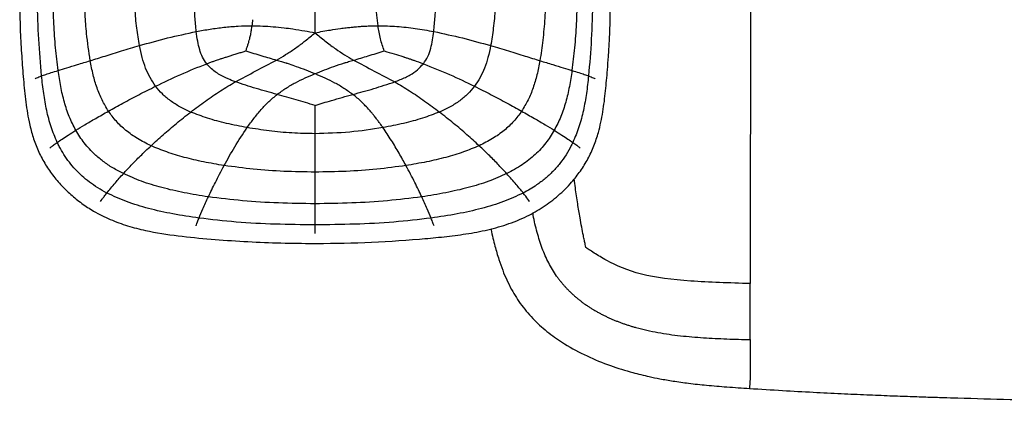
# Paper-space layout '_Top' of a CAD drawing. Header units: millimetres. Extents: x -908 to 908, y -155 to 619.
# Tile 1 of 11: x -908 to -546, y -155 to -13. Entities that reach past the tile are written whole.
import ezdxf

# ---------------------------------------------------------------- set-up
doc = ezdxf.new("R2010")
doc.units = ezdxf.units.MM

psp = doc.layouts.new('_Top')

# ---------------------------------------------------------------- linework, layer by layer
at = {"color": 7, "linetype": 'Continuous', "lineweight": 25}
for p, q in [((-799.46, -69.33), (-799.46, -61.93)), ((-799.46, -72.68), (-799.46, -69.33)), ((-799.46, -91.39), (-799.46, -88.79)), ((-799.46, -91.96), (-799.46, -91.39))]:
    psp.add_line(p, q, dxfattribs=at)
at = {"color": 7, "linetype": 'Continuous', "lineweight": 25, "flags": 128}
psp.add_lwpolyline([(-639.15, -144.98), (-639.2, -145.66), (-639.26, -146.61), (-639.32, -147.57), (-639.37, -148.38), (-639.4, -148.92), (-639.41, -149.11), (-639.41, -149.11)], dxfattribs=at)
at = {"color": 7, "linetype": 'Continuous', "lineweight": 25}
for points, knots in [([(-639.13, 395.71), (-639.13, 393.07), (-639.12, 390.74), (-639.1, 385.48), (-639.09, 382.55), (-639.08, 376.83), (-639.08, 374.71), (-639.08, 369.88), (-639.07, 367.18), (-639.07, 358.48), (-639.06, 351.85), (-639.05, 341.54), (-639.05, 338.04), (-639.05, 332.8), (-639.05, 330.18), (-639.04, 327.38), (-639.04, 326.2), (-639.04, 325.87), (-639.04, 325.76), (-639.04, 325.76), (-639.04, 325.76), (-639.04, 325.74), (-639.04, 325.7), (-639.04, 325.6), (-639.04, 325.41), (-639.04, 324.4), (-639.04, 323.44), (-639.03, 309.07), (-639.03, 296.54), (-639.03, 281.66), (-639.03, 279.99), (-639.03, 276.63), (-639.03, 274.94), (-639.03, 269.81), (-639.03, 266.33), (-639.03, 255.78), (-639.03, 248.57), (-639.03, 237.66), (-639.03, 234), (-639.03, 226.68), (-639.03, 223.02), (-639.03, 212.05), (-639.03, 197.44), (-639.03, 182.87), (-639.03, 168.31), (-639.03, 161.04), (-639.03, 146.5), (-639.03, 135.6), (-639.03, 124.68), (-639.03, 117.39), (-639.03, 113.74), (-639.03, 95.54), (-639.04, 81.22), (-639.04, 67.47), (-639.04, 65.97), (-639.04, 63.05), (-639.04, 61.63), (-639.04, 57.42), (-639.04, 54.72), (-639.05, 46.77), (-639.05, 41.66), (-639.05, 33.62), (-639.06, 30.88), (-639.06, 26.6), (-639.06, 25.14), (-639.06, 22.16), (-639.06, 20.64), (-639.07, 12.9), (-639.07, 6.26), (-639.08, -7.53), (-639.08, -14.68), (-639.09, -29.14), (-639.09, -36.45), (-639.1, -50.74), (-639.11, -57.72), (-639.12, -67.6), (-639.12, -70.79), (-639.12, -76.91), (-639.13, -79.84), (-639.14, -93.86), (-639.16, -103.04), (-639.17, -110.44)], [0, 0, 0, 0, 0.0625, 0.0625, 0.125, 0.125, 0.15625, 0.15625, 0.1875, 0.1875, 0.25, 0.25, 0.28125, 0.28125, 0.296875, 0.304688, 0.306641, 0.307617, 0.307648, 0.307648, 0.307678, 0.307678, 0.307739, 0.307861, 0.308105, 0.308594, 0.3125, 0.3125, 0.375, 0.375, 0.382813, 0.382813, 0.390625, 0.390625, 0.40625, 0.40625, 0.4375, 0.4375, 0.453125, 0.453125, 0.46875, 0.46875, 0.5, 0.53125, 0.53125, 0.5625, 0.5625, 0.59375, 0.609375, 0.609375, 0.625, 0.625, 0.6875, 0.6875, 0.695313, 0.695313, 0.703125, 0.703125, 0.71875, 0.71875, 0.75, 0.75, 0.765625, 0.765625, 0.773438, 0.773438, 0.78125, 0.78125, 0.8125, 0.8125, 0.84375, 0.84375, 0.875, 0.875, 0.90625, 0.90625, 0.921875, 0.921875, 0.9375, 0.9375, 1, 1, 1, 1]), ([(-843.2, -17.51), (-843.38, -15.69), (-843.75, -11.81), (-844.05, -5.62), (-844.16, -1.26), (-844.22, 1.03)], [0, 0, 0, 0, 0.295487, 0.630969, 1, 1, 1, 1]), ([(-776.27, -15.37), (-776.42, -14.08), (-776.78, -11.17), (-777.01, -5.37), (-777.06, -0.86), (-777.09, 2.02)], [0, 0, 0, 0, 0.223763, 0.504277, 1, 1, 1, 1]), ([(-755.72, -17.51), (-755.54, -15.69), (-755.16, -11.81), (-754.87, -5.62), (-754.76, -1.26), (-754.7, 1.03)], [0, 0, 0, 0, 0.295487, 0.630969, 1, 1, 1, 1]), ([(-864.15, -22.71), (-864.5, -20.56), (-865.24, -16.05), (-865.84, -8.94), (-866.06, -3.99), (-866.18, -1.43)], [0, 0, 0, 0, 0.305451, 0.640589, 1, 1, 1, 1]), ([(-799.46, -16.66), (-799.46, -14.5), (-799.46, -10.16), (-799.46, -5.81), (-799.46, -3.63)], [0, 0, 0, 0, 0.497879, 1, 1, 1, 1]), ([(-732.74, -1.43), (-732.86, -3.99), (-733.08, -8.94), (-733.68, -16.05), (-734.42, -20.56), (-734.77, -22.71)], [0, 0, 0, 0, 0.359413, 0.694552, 1, 1, 1, 1]), ([(-908.27, -6.83), (-908.23, -10.06), (-908.16, -16.29), (-907.64, -25.38), (-906.99, -34.03), (-906.21, -42.48), (-905.13, -49.76), (-903.6, -55.88), (-901.83, -60.83), (-899.48, -65.53), (-896.59, -69.92), (-893.24, -73.97), (-889.5, -77.64), (-885.43, -80.92), (-880.61, -84.08), (-874.97, -86.91), (-868.55, -89.23), (-860.21, -91.39), (-849.92, -92.95), (-837.8, -94.09), (-825.69, -94.96), (-813.56, -95.47), (-798.72, -95.72), (-781.18, -95.43), (-765.02, -94.43), (-752.92, -93.32), (-744.85, -92.35), (-736.82, -90.94), (-728.93, -88.82), (-721.72, -85.93), (-715.33, -82.29), (-709.79, -78.08), (-705.25, -73.57), (-701.64, -68.98), (-698.86, -64.51), (-696.65, -59.73), (-694.74, -53.94), (-693.33, -47.13), (-692.41, -39.39), (-691.81, -32.58), (-691.35, -26.47), (-690.99, -20.76), (-690.71, -14.13), (-690.67, -9.39), (-690.65, -6.83)], [0, 0, 0, 0, 0.0286233, 0.055245, 0.080686, 0.1055675, 0.1303923, 0.1458918, 0.161391, 0.1768936, 0.1923894, 0.2078792, 0.2233541, 0.2387777, 0.2541339, 0.2744082, 0.2945191, 0.3145788, 0.3506969, 0.3866191, 0.4224584, 0.4583319, 0.4942221, 0.5540242, 0.6137772, 0.6376938, 0.6617266, 0.6858285, 0.7099242, 0.7340545, 0.7544119, 0.7749625, 0.7955491, 0.8110157, 0.8265649, 0.8421348, 0.8575673, 0.8805355, 0.9036602, 0.926599, 0.9411905, 0.9579676, 0.9773332, 1, 1, 1, 1]), ([(-900.21, -33.86), (-900.59, -29.36), (-901.37, -20.18), (-901.62, -10.98), (-901.75, -6.29)], [0, 0, 0, 0, 0.4901968, 1, 1, 1, 1]), ([(-894.11, -31.87), (-894.44, -29.07), (-895.13, -23.35), (-895.71, -14.57), (-895.93, -8.58), (-896.04, -5.54)], [0, 0, 0, 0, 0.319382, 0.654282, 1, 1, 1, 1]), ([(-882.29, -28.25), (-882.78, -24.92), (-883.61, -19.24), (-884.19, -11.14), (-884.4, -6.4), (-884.5, -4.03)], [0, 0, 0, 0, 0.4150574, 0.7073885, 1, 1, 1, 1]), ([(-714.41, -4.03), (-714.54, -6.88), (-714.79, -12.45), (-715.45, -20.54), (-716.24, -25.74), (-716.63, -28.25)], [0, 0, 0, 0, 0.352033, 0.687128, 1, 1, 1, 1]), ([(-702.87, -5.54), (-702.98, -8.58), (-703.2, -14.57), (-703.79, -23.35), (-704.48, -29.07), (-704.81, -31.87)], [0, 0, 0, 0, 0.345721, 0.680612, 1, 1, 1, 1]), ([(-697.17, -6.29), (-697.3, -10.98), (-697.55, -20.18), (-698.33, -29.36), (-698.71, -33.86)], [0, 0, 0, 0, 0.509807, 1, 1, 1, 1]), ([(-822.64, -15.37), (-822.59, -15), (-822.48, -14.25), (-822.4, -13.51), (-822.36, -13.13)], [0, 0, 0, 0, 0.499744, 1, 1, 1, 1]), ([(-864.15, -22.71), (-860.71, -21.73), (-853.9, -19.8), (-846.75, -18.27), (-843.2, -17.51)], [0, 0, 0, 0, 0.503918, 1, 1, 1, 1]), ([(-843.2, -17.51), (-841.5, -17.2), (-838.14, -16.58), (-833.01, -15.91), (-827.86, -15.45), (-824.37, -15.4), (-822.64, -15.37)], [0, 0, 0, 0, 0.25315, 0.500143, 0.750983, 1, 1, 1, 1]), ([(-839.36, -29.37), (-839.9, -28.58), (-841, -26.98), (-842.04, -24.13), (-842.76, -20.96), (-843.05, -18.7), (-843.2, -17.51)], [0, 0, 0, 0, 0.226077, 0.460399, 0.715445, 1, 1, 1, 1]), ([(-824.95, -24.66), (-824.82, -24.27), (-824.57, -23.52), (-824.17, -22.37), (-823.83, -21.26), (-823.48, -19.98), (-823.16, -18.58), (-822.86, -16.99), (-822.71, -15.92), (-822.64, -15.37)], [0, 0, 0, 0, 0.128691, 0.249534, 0.381401, 0.493874, 0.664774, 0.826964, 1, 1, 1, 1]), ([(-822.64, -15.37), (-821.33, -15.39), (-818.75, -15.43), (-814.83, -15.7), (-811.16, -16.07), (-807.27, -16.58), (-803.46, -17.2), (-800.73, -17.73), (-799.46, -17.97)], [0, 0, 0, 0, 0.168994, 0.331099, 0.504804, 0.64255, 0.83433, 1, 1, 1, 1]), ([(-807, -23.86), (-806.43, -23.45), (-805.76, -22.98), (-804.92, -22.35), (-804.18, -21.79), (-802.31, -20.34), (-800.66, -18.97), (-799.46, -17.97)], [0, 0, 0, 0, 0.221965, 0.258686, 0.32743, 0.512723, 1, 1, 1, 1]), ([(-799.46, -17.97), (-798.49, -17.78), (-796.6, -17.42), (-793.49, -16.88), (-790.65, -16.45), (-788.1, -16.12), (-786.31, -15.93), (-784.81, -15.78), (-783.41, -15.66), (-782.13, -15.57), (-780.59, -15.48), (-779.16, -15.41), (-777.61, -15.37), (-776.73, -15.37), (-776.27, -15.37)], [0, 0, 0, 0, 0.126972, 0.246045, 0.405423, 0.495175, 0.575326, 0.636128, 0.688918, 0.756256, 0.800345, 0.887221, 0.939851, 1, 1, 1, 1]), ([(-799.46, -17.97), (-799.46, -17.74), (-799.46, -17.3), (-799.46, -16.86), (-799.46, -16.66)], [0, 0, 0, 0, 0.527457, 1, 1, 1, 1]), ([(-799.46, -17.97), (-798.25, -18.98), (-796.42, -20.49), (-794.44, -22.02), (-793.12, -23.01), (-792.42, -23.51), (-791.82, -23.93)], [0, 0, 0, 0, 0.4867616, 0.7344484, 0.7744377, 1, 1, 1, 1]), ([(-776.27, -15.37), (-773.95, -15.42), (-769.33, -15.52), (-762.46, -16.3), (-757.98, -17.11), (-755.72, -17.51)], [0, 0, 0, 0, 0.332368, 0.663932, 1, 1, 1, 1]), ([(-773.97, -24.66), (-774.48, -23.17), (-775.52, -20.16), (-776.02, -16.98), (-776.27, -15.37)], [0, 0, 0, 0, 0.493948, 1, 1, 1, 1]), ([(-759.56, -29.36), (-758.98, -28.51), (-757.78, -26.74), (-756.43, -22.72), (-756, -19.58), (-755.72, -17.51)], [0, 0, 0, 0, 0.2452514, 0.5056335, 1, 1, 1, 1]), ([(-755.72, -17.51), (-752.17, -18.27), (-745.02, -19.8), (-738.21, -21.73), (-734.77, -22.71)], [0, 0, 0, 0, 0.4960811, 1, 1, 1, 1]), ([(-882.29, -28.25), (-880.48, -27.68), (-876.74, -26.52), (-870.66, -24.62), (-866.35, -23.36), (-864.15, -22.71)], [0, 0, 0, 0, 0.314978, 0.650205, 1, 1, 1, 1]), ([(-858.19, -37.68), (-858.9, -36.64), (-860.35, -34.52), (-861.96, -30.92), (-863.25, -26.96), (-863.84, -24.16), (-864.15, -22.71)], [0, 0, 0, 0, 0.23238, 0.472189, 0.72613, 1, 1, 1, 1]), ([(-839.36, -29.37), (-838.97, -29.22), (-838.18, -28.93), (-837, -28.51), (-835.92, -28.13), (-834.84, -27.76), (-833.72, -27.39), (-832.82, -27.09), (-831.82, -26.77), (-830.78, -26.44), (-829.3, -25.98), (-827.8, -25.52), (-826.34, -25.08), (-825.4, -24.8), (-824.95, -24.66)], [0, 0, 0, 0, 0.0834999, 0.1668148, 0.250239, 0.3135578, 0.3935669, 0.4839089, 0.5017505, 0.6014075, 0.7006657, 0.8071501, 0.9081317, 1, 1, 1, 1]), ([(-824.95, -24.66), (-822.98, -25.26), (-819.23, -26.42), (-815.45, -27.52), (-813.66, -28.04)], [0, 0, 0, 0, 0.524046, 1, 1, 1, 1]), ([(-813.66, -28.04), (-812.53, -27.38), (-810.28, -26.06), (-808.1, -24.6), (-807, -23.86)], [0, 0, 0, 0, 0.499058, 1, 1, 1, 1]), ([(-791.82, -23.93), (-790.75, -24.65), (-788.6, -26.12), (-786.38, -27.43), (-785.27, -28.09)], [0, 0, 0, 0, 0.498624, 1, 1, 1, 1]), ([(-785.27, -28.09), (-783.46, -27.56), (-779.68, -26.45), (-775.92, -25.27), (-773.97, -24.66)], [0, 0, 0, 0, 0.479014, 1, 1, 1, 1]), ([(-773.97, -24.66), (-772.75, -25.02), (-770.45, -25.72), (-768.05, -26.46), (-766.77, -26.87), (-766.37, -27), (-765.71, -27.22), (-764.96, -27.47), (-764.31, -27.68), (-764.05, -27.77), (-763.97, -27.8), (-763.95, -27.81), (-763.92, -27.82), (-763.88, -27.83), (-763.83, -27.85), (-763.81, -27.85), (-763.81, -27.85), (-763.79, -27.86), (-763.73, -27.88), (-763.49, -27.96), (-762.09, -28.44), (-760.74, -28.93), (-759.56, -29.36)], [0, 0, 0, 0, 0.249096, 0.470928, 0.49546, 0.515518, 0.552964, 0.634456, 0.672429, 0.687445, 0.689517, 0.690049, 0.691227, 0.695424, 0.699695, 0.699983, 0.700102, 0.700492, 0.704621, 0.712877, 0.749763, 1, 1, 1, 1]), ([(-734.77, -22.71), (-735.08, -24.16), (-735.66, -26.96), (-736.96, -30.92), (-738.57, -34.52), (-740.01, -36.64), (-740.73, -37.68)], [0, 0, 0, 0, 0.273881, 0.527811, 0.767607, 1, 1, 1, 1]), ([(-734.77, -22.71), (-732.57, -23.35), (-728.26, -24.62), (-722.17, -26.52), (-718.44, -27.68), (-716.63, -28.25)], [0, 0, 0, 0, 0.349797, 0.685023, 1, 1, 1, 1]), ([(-894.1, -31.87), (-893.07, -31.55), (-890.91, -30.89), (-886.94, -29.69), (-883.89, -28.74), (-882.29, -28.25)], [0, 0, 0, 0, 0.306192, 0.637709, 1, 1, 1, 1]), ([(-875.57, -46.85), (-876.39, -45.5), (-878.05, -42.78), (-879.86, -38.24), (-881.3, -33.38), (-881.95, -29.99), (-882.29, -28.25)], [0, 0, 0, 0, 0.237461, 0.480161, 0.733024, 1, 1, 1, 1]), ([(-828.82, -36.04), (-826.32, -34.71), (-821.31, -32.06), (-816.2, -29.38), (-813.66, -28.04)], [0, 0, 0, 0, 0.50113, 1, 1, 1, 1]), ([(-813.66, -28.04), (-813.05, -28.21), (-811.92, -28.53), (-810.78, -28.88), (-810.22, -29.06), (-810.04, -29.11), (-809.63, -29.24), (-808.38, -29.65), (-804.9, -30.84), (-801.76, -32.1), (-799.46, -33.02)], [0, 0, 0, 0, 0.124775, 0.23397, 0.237291, 0.242458, 0.269598, 0.323197, 0.50488, 1, 1, 1, 1]), ([(-799.46, -33.02), (-797.16, -32.11), (-793.61, -30.7), (-789.92, -29.48), (-788.41, -29.01), (-787.88, -28.84), (-786.79, -28.51), (-785.87, -28.26), (-785.27, -28.09)], [0, 0, 0, 0, 0.494408, 0.765031, 0.773307, 0.810376, 0.875232, 1, 1, 1, 1]), ([(-785.27, -28.09), (-782.72, -29.42), (-777.61, -32.08), (-772.6, -34.72), (-770.09, -36.04)], [0, 0, 0, 0, 0.498894, 1, 1, 1, 1]), ([(-716.63, -28.25), (-716.96, -29.99), (-717.62, -33.38), (-719.06, -38.24), (-720.86, -42.78), (-722.53, -45.5), (-723.35, -46.85)], [0, 0, 0, 0, 0.2669754, 0.5198419, 0.7625463, 1, 1, 1, 1]), ([(-716.63, -28.25), (-715.03, -28.74), (-711.97, -29.69), (-708.01, -30.89), (-705.85, -31.55), (-704.81, -31.87)], [0, 0, 0, 0, 0.362291, 0.693801, 1, 1, 1, 1]), ([(-900.21, -33.86), (-899.71, -33.68), (-898.68, -33.3), (-896.69, -32.66), (-894.98, -32.14), (-894.11, -31.87)], [0, 0, 0, 0, 0.311958, 0.644573, 1, 1, 1, 1]), ([(-887.58, -53.92), (-888.43, -52.26), (-890.14, -48.91), (-891.89, -43.46), (-893.22, -37.77), (-893.81, -33.85), (-894.11, -31.87)], [0, 0, 0, 0, 0.24203, 0.487403, 0.739319, 1, 1, 1, 1]), ([(-858.19, -37.68), (-855.14, -36.2), (-849.05, -33.24), (-842.59, -30.66), (-839.36, -29.37)], [0, 0, 0, 0, 0.500322, 1, 1, 1, 1]), ([(-828.82, -36.04), (-829.73, -35.7), (-831.68, -34.95), (-834.19, -33.71), (-836.33, -32.33), (-837.99, -30.99), (-838.91, -29.9), (-839.36, -29.37)], [0, 0, 0, 0, 0.229443, 0.49586, 0.663443, 0.834129, 1, 1, 1, 1]), ([(-770.09, -36.04), (-769.42, -35.79), (-768.1, -35.28), (-766.19, -34.43), (-764.04, -33.29), (-761.68, -31.75), (-760.26, -30.15), (-759.56, -29.36)], [0, 0, 0, 0, 0.171622, 0.335559, 0.494271, 0.750392, 1, 1, 1, 1]), ([(-759.56, -29.36), (-756.3, -30.67), (-749.84, -33.25), (-743.75, -36.21), (-740.73, -37.68)], [0, 0, 0, 0, 0.504639, 1, 1, 1, 1]), ([(-704.81, -31.87), (-705.11, -33.85), (-705.69, -37.77), (-707.02, -43.46), (-708.77, -48.91), (-710.49, -52.26), (-711.34, -53.92)], [0, 0, 0, 0, 0.260689, 0.512597, 0.757961, 1, 1, 1, 1]), ([(-704.81, -31.87), (-703.93, -32.14), (-702.23, -32.66), (-700.24, -33.3), (-699.21, -33.68), (-698.71, -33.86)], [0, 0, 0, 0, 0.355417, 0.68803, 1, 1, 1, 1]), ([(-902.57, -34.91), (-902.4, -34.8), (-901.98, -34.53), (-900.86, -34.11), (-900.21, -33.86)], [0, 0, 0, 0, 0.408273, 1, 1, 1, 1]), ([(-894.42, -58.41), (-895.23, -56.5), (-896.85, -52.67), (-898.39, -46.56), (-899.5, -40.28), (-899.97, -36.01), (-900.21, -33.86)], [0, 0, 0, 0, 0.2451057, 0.4921676, 0.7434237, 1, 1, 1, 1]), ([(-845.27, -47.18), (-843.47, -45.83), (-839.92, -43.15), (-834.45, -39.39), (-830.67, -37.14), (-828.82, -36.04)], [0, 0, 0, 0, 0.345424, 0.681318, 1, 1, 1, 1]), ([(-813.39, -40.69), (-815.98, -39.99), (-821.17, -38.58), (-826.28, -36.89), (-828.82, -36.04)], [0, 0, 0, 0, 0.500554, 1, 1, 1, 1]), ([(-813.39, -40.69), (-812.32, -39.9), (-810.19, -38.32), (-805.57, -35.68), (-801.89, -34.08), (-799.46, -33.02)], [0, 0, 0, 0, 0.254956, 0.506447, 1, 1, 1, 1]), ([(-799.46, -33.02), (-797.02, -34.08), (-793.35, -35.68), (-788.73, -38.32), (-786.6, -39.9), (-785.53, -40.69)], [0, 0, 0, 0, 0.49345, 0.744996, 1, 1, 1, 1]), ([(-785.53, -40.69), (-782.97, -40), (-777.78, -38.59), (-772.67, -36.9), (-770.09, -36.04)], [0, 0, 0, 0, 0.494284, 1, 1, 1, 1]), ([(-770.09, -36.04), (-768.25, -37.14), (-764.46, -39.39), (-758.99, -43.15), (-755.45, -45.83), (-753.65, -47.18)], [0, 0, 0, 0, 0.318677, 0.654574, 1, 1, 1, 1]), ([(-698.71, -33.86), (-698.95, -36.01), (-699.42, -40.28), (-700.53, -46.56), (-702.07, -52.67), (-703.69, -56.5), (-704.5, -58.41)], [0, 0, 0, 0, 0.256576, 0.507829, 0.75489, 1, 1, 1, 1]), ([(-698.71, -33.86), (-698.38, -33.98), (-697.72, -34.23), (-696.95, -34.56), (-696.45, -34.8), (-696.31, -34.9), (-696.27, -34.92)], [0, 0, 0, 0, 0.29674, 0.591973, 0.887051, 1, 1, 1, 1]), ([(-875.57, -46.85), (-873.8, -45.87), (-870.18, -43.86), (-864.36, -40.77), (-860.27, -38.71), (-858.19, -37.68)], [0, 0, 0, 0, 0.319524, 0.65549, 1, 1, 1, 1]), ([(-845.27, -47.18), (-846.62, -46.56), (-849.22, -45.37), (-852.72, -43.13), (-855.76, -40.62), (-857.39, -38.65), (-858.19, -37.68)], [0, 0, 0, 0, 0.27439, 0.528032, 0.767529, 1, 1, 1, 1]), ([(-740.73, -37.68), (-741.53, -38.65), (-743.15, -40.62), (-746.2, -43.13), (-749.7, -45.37), (-752.3, -46.56), (-753.65, -47.18)], [0, 0, 0, 0, 0.23247, 0.471968, 0.72561, 1, 1, 1, 1]), ([(-740.73, -37.68), (-738.65, -38.71), (-734.55, -40.77), (-728.73, -43.86), (-725.11, -45.87), (-723.35, -46.85)], [0, 0, 0, 0, 0.3445124, 0.6804691, 1, 1, 1, 1]), ([(-824.47, -52.93), (-823.65, -51.79), (-822.04, -49.54), (-819.38, -46.32), (-816.56, -43.32), (-814.44, -41.56), (-813.39, -40.69)], [0, 0, 0, 0, 0.26013, 0.51374, 0.760255, 1, 1, 1, 1]), ([(-799.46, -44.77), (-801.78, -44.05), (-806.39, -42.62), (-811.07, -41.33), (-813.39, -40.69)], [0, 0, 0, 0, 0.5040109, 1, 1, 1, 1]), ([(-799.46, -44.77), (-797.46, -44.15), (-792.85, -42.71), (-788.17, -41.42), (-785.53, -40.69)], [0, 0, 0, 0, 0.434276, 1, 1, 1, 1]), ([(-774.45, -52.93), (-774.71, -52.56), (-775.23, -51.83), (-776.03, -50.74), (-776.88, -49.61), (-777.69, -48.57), (-778.55, -47.53), (-779.58, -46.32), (-780.86, -44.92), (-782.35, -43.42), (-783.87, -42.02), (-784.98, -41.13), (-785.53, -40.69)], [0, 0, 0, 0, 0.08397, 0.167343, 0.25008, 0.344031, 0.40955, 0.495967, 0.633471, 0.750485, 0.876108, 1, 1, 1, 1]), ([(-887.58, -53.92), (-886.49, -53.25), (-884.21, -51.85), (-880.18, -49.47), (-877.15, -47.75), (-875.57, -46.85)], [0, 0, 0, 0, 0.307326, 0.639228, 1, 1, 1, 1]), ([(-859.88, -59.61), (-861.57, -58.77), (-864.81, -57.16), (-869.1, -54.11), (-872.74, -50.73), (-874.63, -48.13), (-875.57, -46.85)], [0, 0, 0, 0, 0.275779, 0.529386, 0.768363, 1, 1, 1, 1]), ([(-799.46, -51.52), (-799.46, -51.38), (-799.46, -50.27), (-799.46, -48.09), (-799.46, -46.01), (-799.46, -44.88), (-799.46, -44.82), (-799.46, -44.78), (-799.46, -44.77)], [0, 0, 0, 0, 0.066236, 0.5, 0.971678, 0.985839, 0.99292, 1, 1, 1, 1]), ([(-723.35, -46.85), (-724.28, -48.13), (-726.18, -50.73), (-729.82, -54.11), (-734.11, -57.16), (-737.35, -58.77), (-739.04, -59.61)], [0, 0, 0, 0, 0.231651, 0.470619, 0.724212, 1, 1, 1, 1]), ([(-723.35, -46.85), (-721.77, -47.75), (-718.74, -49.47), (-714.71, -51.85), (-712.43, -53.25), (-711.34, -53.92)], [0, 0, 0, 0, 0.360773, 0.692684, 1, 1, 1, 1]), ([(-859.88, -59.61), (-858.41, -58.26), (-855.41, -55.5), (-850.52, -51.33), (-847.03, -48.57), (-845.27, -47.18)], [0, 0, 0, 0, 0.322801, 0.658469, 1, 1, 1, 1]), ([(-824.47, -52.93), (-827.02, -52.44), (-831.94, -51.49), (-838.92, -49.65), (-843.22, -47.98), (-845.27, -47.18)], [0, 0, 0, 0, 0.3602315, 0.6956724, 1, 1, 1, 1]), ([(-753.65, -47.18), (-755.7, -47.98), (-760, -49.65), (-766.98, -51.49), (-771.9, -52.44), (-774.45, -52.93)], [0, 0, 0, 0, 0.304322, 0.639776, 1, 1, 1, 1]), ([(-739.04, -59.61), (-740.51, -58.26), (-743.51, -55.5), (-748.4, -51.33), (-751.89, -48.57), (-753.65, -47.18)], [0, 0, 0, 0, 0.322802, 0.65847, 1, 1, 1, 1]), ([(-894.42, -58.41), (-893.84, -58.01), (-892.65, -57.18), (-890.38, -55.68), (-888.53, -54.52), (-887.58, -53.92)], [0, 0, 0, 0, 0.312176, 0.64472, 1, 1, 1, 1]), ([(-870.07, -69.91), (-871.39, -69.23), (-873.95, -67.89), (-877.46, -65.51), (-881.04, -62.52), (-884.58, -58.75), (-886.59, -55.52), (-887.58, -53.92)], [0, 0, 0, 0, 0.185204, 0.359974, 0.526723, 0.766543, 1, 1, 1, 1]), ([(-832.95, -66.92), (-831.69, -64.61), (-829.16, -59.99), (-826.03, -55.29), (-824.47, -52.93)], [0, 0, 0, 0, 0.498049, 1, 1, 1, 1]), ([(-799.46, -55.18), (-802.31, -55.12), (-807.96, -55.02), (-816.31, -54.23), (-821.78, -53.36), (-824.47, -52.93)], [0, 0, 0, 0, 0.339849, 0.674845, 1, 1, 1, 1]), ([(-799.46, -55.18), (-799.46, -54.56), (-799.46, -53.35), (-799.46, -52.12), (-799.46, -51.52)], [0, 0, 0, 0, 0.511946, 1, 1, 1, 1]), ([(-774.45, -52.93), (-778.53, -53.57), (-786.81, -54.86), (-795.2, -55.07), (-799.46, -55.18)], [0, 0, 0, 0, 0.491762, 1, 1, 1, 1]), ([(-765.96, -66.91), (-766.8, -65.4), (-768.48, -62.34), (-771.29, -57.63), (-773.4, -54.49), (-774.45, -52.93)], [0, 0, 0, 0, 0.330439, 0.666135, 1, 1, 1, 1]), ([(-711.34, -53.92), (-712.33, -55.52), (-714.34, -58.75), (-718.35, -63.02), (-723.18, -66.88), (-726.91, -68.88), (-728.84, -69.91)], [0, 0, 0, 0, 0.233524, 0.4734, 0.726304, 1, 1, 1, 1]), ([(-711.34, -53.92), (-710.38, -54.52), (-708.54, -55.68), (-706.27, -57.18), (-705.08, -58.01), (-704.5, -58.41)], [0, 0, 0, 0, 0.355279, 0.68782, 1, 1, 1, 1]), ([(-799.46, -61.93), (-799.46, -60.52), (-799.46, -58.3), (-799.46, -56.01), (-799.46, -55.18)], [0, 0, 0, 0, 0.632795, 1, 1, 1, 1]), ([(-897.14, -60.48), (-897.06, -60.4), (-896.83, -60.16), (-895.9, -59.46), (-894.91, -58.76), (-894.42, -58.41)], [0, 0, 0, 0, 0.207033, 0.60099, 1, 1, 1, 1]), ([(-876.12, -77.05), (-877.26, -76.43), (-879.5, -75.2), (-882.56, -73.09), (-885.31, -70.83), (-887.78, -68.4), (-890.01, -65.76), (-892, -62.92), (-893.43, -60.44), (-894.18, -58.91), (-894.42, -58.41)], [0, 0, 0, 0, 0.146719, 0.288048, 0.41798, 0.547925, 0.677876, 0.807825, 0.937762, 1, 1, 1, 1]), ([(-870.07, -69.92), (-869.13, -68.89), (-867.18, -66.78), (-863.78, -63.31), (-861.21, -60.87), (-859.88, -59.61)], [0, 0, 0, 0, 0.311529, 0.644027, 1, 1, 1, 1]), ([(-832.95, -66.92), (-835.49, -66.49), (-840.43, -65.67), (-847.49, -64), (-853.98, -62.09), (-857.97, -60.41), (-859.88, -59.61)], [0, 0, 0, 0, 0.275845, 0.535967, 0.777936, 1, 1, 1, 1]), ([(-739.04, -59.61), (-740.95, -60.41), (-744.94, -62.09), (-751.43, -64), (-758.49, -65.67), (-763.42, -66.49), (-765.96, -66.92)], [0, 0, 0, 0, 0.222067, 0.464034, 0.724154, 1, 1, 1, 1]), ([(-728.84, -69.92), (-729.79, -68.89), (-731.73, -66.78), (-735.14, -63.31), (-737.71, -60.87), (-739.04, -59.61)], [0, 0, 0, 0, 0.311526, 0.644025, 1, 1, 1, 1]), ([(-704.5, -58.41), (-704.51, -58.43), (-704.55, -58.52), (-704.73, -58.91), (-705.49, -60.44), (-706.94, -62.99), (-709.21, -66.18), (-711.8, -69.11), (-714.67, -71.77), (-717.52, -73.92), (-720.24, -75.67), (-721.94, -76.59), (-722.79, -77.05)], [0, 0, 0, 0, 0.002291, 0.011454, 0.048108, 0.194885, 0.341685, 0.488491, 0.635289, 0.782065, 0.890818, 1, 1, 1, 1]), ([(-704.5, -58.41), (-704, -58.76), (-703.02, -59.46), (-702.09, -60.16), (-701.85, -60.4), (-701.77, -60.48)], [0, 0, 0, 0, 0.3990273, 0.7929501, 1, 1, 1, 1]), ([(-838.77, -78.45), (-837.95, -76.72), (-836.24, -73.13), (-834.08, -69.03), (-832.95, -66.92)], [0, 0, 0, 0, 0.482969, 1, 1, 1, 1]), ([(-799.46, -69.33), (-803.29, -69.27), (-810.88, -69.17), (-822.07, -68.39), (-829.37, -67.4), (-832.95, -66.92)], [0, 0, 0, 0, 0.341976, 0.677465, 1, 1, 1, 1]), ([(-765.96, -66.92), (-769.54, -67.4), (-776.85, -68.39), (-788.04, -69.17), (-795.63, -69.27), (-799.46, -69.33)], [0, 0, 0, 0, 0.322537, 0.658026, 1, 1, 1, 1]), ([(-760.15, -78.45), (-760.97, -76.72), (-762.67, -73.13), (-764.84, -69.03), (-765.96, -66.92)], [0, 0, 0, 0, 0.48296, 1, 1, 1, 1]), ([(-876.12, -77.05), (-875.65, -76.46), (-874.72, -75.29), (-872.75, -72.93), (-871.08, -71.05), (-870.07, -69.92)], [0, 0, 0, 0, 0.284533, 0.569029, 1, 1, 1, 1]), ([(-838.77, -78.45), (-841.74, -77.99), (-847.5, -77.08), (-855.73, -75.17), (-863.27, -72.94), (-867.87, -70.89), (-870.07, -69.91)], [0, 0, 0, 0, 0.276626, 0.536759, 0.778237, 1, 1, 1, 1]), ([(-728.84, -69.91), (-731.05, -70.89), (-735.64, -72.94), (-743.19, -75.17), (-751.42, -77.08), (-757.18, -77.99), (-760.15, -78.45)], [0, 0, 0, 0, 0.221761, 0.463239, 0.723373, 1, 1, 1, 1]), ([(-722.79, -77.05), (-723.6, -76.04), (-725.29, -73.93), (-727.63, -71.29), (-728.84, -69.92)], [0, 0, 0, 0, 0.479045, 1, 1, 1, 1]), ([(-699.67, -97.1), (-699.75, -96.75), (-699.94, -95.9), (-700.25, -94.45), (-700.7, -92.32), (-701.24, -89.54), (-701.95, -85.63), (-702.76, -80.8), (-703.48, -76), (-703.84, -72.92), (-703.97, -71.79)], [0, 0, 0, 0, 0.041781, 0.102236, 0.17339, 0.295271, 0.432829, 0.637833, 0.867536, 1, 1, 1, 1]), ([(-799.46, -81), (-799.46, -79.73), (-799.46, -77.16), (-799.46, -74.19), (-799.46, -72.68)], [0, 0, 0, 0, 0.491122, 1, 1, 1, 1]), ([(-878.48, -80.16), (-878.47, -80.15), (-878.36, -79.97), (-877.91, -79.36), (-877.15, -78.35), (-876.47, -77.49), (-876.12, -77.05)], [0, 0, 0, 0, 0.0273934, 0.3465388, 0.6699895, 1, 1, 1, 1]), ([(-842.2, -86.31), (-845.42, -85.83), (-851.67, -84.91), (-860.6, -82.88), (-868.79, -80.46), (-873.75, -78.16), (-876.12, -77.05)], [0, 0, 0, 0, 0.2764928, 0.5362849, 0.7775625, 1, 1, 1, 1]), ([(-842.2, -86.31), (-841.75, -85.22), (-840.82, -82.96), (-839.47, -79.98), (-838.77, -78.45)], [0, 0, 0, 0, 0.486006, 1, 1, 1, 1]), ([(-799.46, -81), (-803.96, -80.95), (-812.87, -80.84), (-826, -80.05), (-834.57, -78.98), (-838.77, -78.45)], [0, 0, 0, 0, 0.342405, 0.678055, 1, 1, 1, 1]), ([(-760.15, -78.45), (-764.35, -78.98), (-772.92, -80.05), (-786.05, -80.84), (-794.96, -80.95), (-799.46, -81)], [0, 0, 0, 0, 0.3219429, 0.657593, 1, 1, 1, 1]), ([(-756.72, -86.31), (-757.17, -85.22), (-758.09, -82.96), (-759.45, -79.98), (-760.15, -78.45)], [0, 0, 0, 0, 0.486005, 1, 1, 1, 1]), ([(-722.79, -77.05), (-725.17, -78.15), (-730.13, -80.46), (-738.32, -82.88), (-747.24, -84.91), (-753.49, -85.83), (-756.72, -86.31)], [0, 0, 0, 0, 0.2224362, 0.4637129, 0.7235045, 1, 1, 1, 1]), ([(-720.44, -80.16), (-720.45, -80.15), (-720.55, -79.98), (-721.21, -79.08), (-722.16, -77.87), (-722.79, -77.05)], [0, 0, 0, 0, 0.0274773, 0.346802, 1, 1, 1, 1]), ([(-799.46, -88.79), (-799.46, -87.72), (-799.46, -85.54), (-799.46, -82.53), (-799.46, -81)], [0, 0, 0, 0, 0.490628, 1, 1, 1, 1]), ([(-843.3, -89.12), (-843.26, -89.01), (-843.01, -88.33), (-842.57, -87.23), (-842.2, -86.31)], [0, 0, 0, 0, 0.157794, 1, 1, 1, 1]), ([(-799.46, -88.79), (-804.35, -88.74), (-814.04, -88.65), (-828.31, -87.91), (-837.64, -86.84), (-842.2, -86.31)], [0, 0, 0, 0, 0.342549, 0.678295, 1, 1, 1, 1]), ([(-756.72, -86.31), (-761.28, -86.84), (-770.6, -87.91), (-784.88, -88.65), (-794.57, -88.74), (-799.46, -88.79)], [0, 0, 0, 0, 0.321705, 0.657449, 1, 1, 1, 1]), ([(-755.63, -89.09), (-755.75, -88.78), (-756.01, -88.06), (-756.46, -86.94), (-756.72, -86.31)], [0, 0, 0, 0, 0.434722, 1, 1, 1, 1]), ([(-710.47, -107.69), (-711.49, -106.09), (-713.57, -102.84), (-715.88, -97.39), (-717.72, -91.49), (-718.79, -87.09), (-719.19, -84.65), (-719.24, -84.35)], [0, 0, 0, 0, 0.2256161, 0.459016, 0.7043156, 0.9641824, 1, 1, 1, 1]), ([(-734.65, -90.22), (-734.62, -90.36), (-734.25, -92.52), (-733.31, -96.34), (-731.89, -101.31), (-730.41, -105.45), (-728.86, -109.11), (-726.66, -113.51), (-723.43, -118.63), (-718.78, -124.02), (-713.42, -128.73), (-706.95, -133.2), (-699.37, -137.27), (-690.91, -140.71), (-684.2, -142.8), (-679.39, -144.05), (-676.06, -144.82), (-672.12, -145.62), (-667.3, -146.45), (-661.58, -147.25), (-654.97, -147.96), (-647.48, -148.58), (-642.19, -148.93), (-639.41, -149.11)], [0, 0, 0, 0, 0.003482, 0.053877, 0.096075, 0.130104, 0.161578, 0.193426, 0.250466, 0.309014, 0.36694, 0.424351, 0.50074, 0.576226, 0.646895, 0.671869, 0.697558, 0.730063, 0.769862, 0.816829, 0.870897, 0.931991, 1, 1, 1, 1]), ([(-639.17, -110.44), (-646.84, -110.22), (-654.27, -110), (-667.87, -109.01), (-674.05, -108.25), (-684.38, -105.63), (-688.55, -103.78), (-693.74, -100.98), (-695.29, -100.04), (-697.29, -98.75), (-697.9, -98.34), (-698.7, -97.79), (-698.95, -97.62), (-699.37, -97.32), (-699.55, -97.19), (-699.67, -97.1)], [0, 0, 0, 0, 0.25, 0.25, 0.5, 0.5, 0.75, 0.75, 0.875, 0.875, 0.9375, 0.9375, 0.96875, 0.96875, 1, 1, 1, 1]), ([(-710.48, -107.69), (-710.36, -107.85), (-710.13, -108.18), (-709.77, -108.67), (-709.4, -109.15), (-709.03, -109.62), (-708.65, -110.09), (-708.27, -110.55), (-707.87, -111.01), (-707.47, -111.46), (-707.07, -111.9), (-706.66, -112.34), (-706.24, -112.77), (-705.81, -113.2), (-705.38, -113.62), (-704.94, -114.04), (-704.5, -114.44), (-704.05, -114.85), (-703.6, -115.24), (-703.14, -115.63), (-702.67, -116.02), (-702.2, -116.4), (-701.73, -116.77), (-701.24, -117.14), (-700.76, -117.5), (-700.27, -117.86), (-699.77, -118.21), (-699.27, -118.55), (-698.76, -118.89), (-698.25, -119.22), (-697.74, -119.55), (-697.22, -119.87), (-696.7, -120.18), (-696.17, -120.49), (-695.64, -120.8), (-695.1, -121.09), (-694.56, -121.39), (-694.02, -121.67), (-693.47, -121.96), (-692.92, -122.23), (-692.37, -122.5), (-691.81, -122.77), (-691.25, -123.03), (-690.68, -123.28), (-690.11, -123.53), (-689.54, -123.78), (-688.97, -124.02), (-688.39, -124.25), (-687.81, -124.48), (-687.23, -124.7), (-686.64, -124.92), (-686.05, -125.13), (-685.46, -125.34), (-684.86, -125.54), (-684.27, -125.74), (-683.67, -125.94), (-683.06, -126.12), (-682.46, -126.31), (-681.85, -126.48), (-678.79, -127.35), (-673.14, -128.6), (-664.81, -129.75), (-656.34, -130.45), (-647.78, -130.87), (-642.06, -131.04), (-639.19, -131.12)], [0, 0, 0, 0, 0.007784, 0.01556, 0.023327, 0.031087, 0.038842, 0.046593, 0.054341, 0.062087, 0.069831, 0.077573, 0.085315, 0.093057, 0.100799, 0.108543, 0.116288, 0.124036, 0.131787, 0.139542, 0.1473, 0.155063, 0.162832, 0.170605, 0.178385, 0.18617, 0.193963, 0.201763, 0.20957, 0.217384, 0.225207, 0.233039, 0.240879, 0.248728, 0.256586, 0.264454, 0.272331, 0.280219, 0.288116, 0.296024, 0.303942, 0.311871, 0.31981, 0.32776, 0.335721, 0.343693, 0.351676, 0.35967, 0.367675, 0.37569, 0.383717, 0.391754, 0.399803, 0.407863, 0.415934, 0.424016, 0.432109, 0.440213, 0.448329, 0.456455, 0.562633, 0.670562, 0.779671, 0.889573, 1, 1, 1, 1]), ([(-639.19, -131.12), (-639.19, -128.51), (-639.19, -125.62), (-639.18, -118.86), (-639.18, -115), (-639.17, -110.44)], [0, 0, 0, 0, 0.5, 0.5, 1, 1, 1, 1]), ([(-639.19, -131.12), (-639.19, -132.66), (-639.18, -135.66), (-639.18, -139.4), (-639.17, -141.74), (-639.17, -143.18), (-639.16, -143.99), (-639.16, -144.66), (-639.16, -144.87), (-639.15, -144.96)], [0, 0, 0, 0, 0.240328, 0.470458, 0.689129, 0.745946, 0.839419, 0.927074, 1, 1, 1, 1]), ([(-639.41, -149.11), (-635.34, -149.36), (-627.53, -149.85), (-616.26, -150.48), (-605.91, -151), (-596.49, -151.42), (-588.03, -151.77), (-580.52, -152.04), (-573.96, -152.27), (-568.11, -152.45), (-558.04, -152.76), (-543.25, -153.16), (-518.32, -153.76), (-487.9, -154.36), (-421.61, -154.61), (-313.12, -154.52), (-210.59, -154.56), (-144.61, -154.56), (-127.05, -154.56), (-110.19, -154.56), (-97.38, -154.56), (-87.93, -154.56), (-81.02, -154.56), (-72.9, -154.56), (-63.55, -154.56), (-53.05, -154.56), (-41.42, -154.56), (-28.66, -154.56), (-14.72, -154.56), (-5.04, -154.56), (0, -154.56)], [0, 0, 0, 0, 0.019091, 0.036738, 0.052939, 0.067695, 0.081004, 0.092667, 0.102933, 0.111807, 0.120082, 0.150216, 0.181232, 0.237066, 0.292903, 0.492244, 0.745976, 0.773886, 0.801767, 0.828353, 0.85297, 0.861882, 0.87267, 0.885373, 0.89999, 0.916522, 0.934621, 0.954567, 0.97636, 1, 1, 1, 1])]:
    psp.add_open_spline(points, degree=3, knots=knots, dxfattribs=at)

doc.saveas('drawing.dxf')
